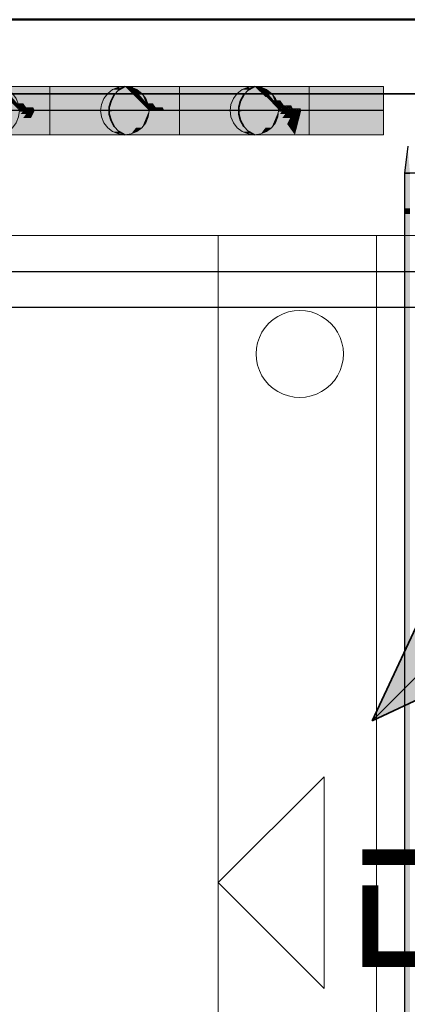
# Model space of a CAD drawing. Extents: x -297 to 573, y -46 to 548.
# Tile 15 of 256: x -34.03 to -28.64, y 220.27 to 233.96. Entities that reach past the tile are written whole.
import ezdxf
from ezdxf.lldxf.tags import DXFTag

# ---------------------------------------------------------------- set-up
doc = ezdxf.new("R2010")
doc.units = 0
doc.linetypes.add('_Hiddenline_', pattern=[3, 2, -1])
doc.layers.get('0').update_dxf_attribs({"lineweight": 35})
for name, color, linetype, lineweight in [('0-Shading', 7, 'Continuous', 35), ('5_EG-BESTAND', 7, 'Continuous', 25), ('5_EG-HLSE', 7, 'Continuous', 25), ('5_EG-NEU', 7, 'Continuous', 25), ('5_EG-WANDFLÄCHENMATERIAL', 7, 'Continuous', 25)]:
    doc.layers.add(name, color=color, linetype=linetype, lineweight=lineweight)
for name, color, linetype, lineweight, true_color in [('A_Vorwand', 1, 'Continuous', 25, 0xff0000), ('A_Wandschlitz', 1, 'Continuous', 35, 0xff0000), ('H_Ruecklauf', 5, 'Continuous', 35, 0x0000ff), ('H_Ruecklauf_EG', 5, 'Continuous', 25, 0x0000ff), ('Rohrleitung', 1, 'Continuous', 5, 0xff0000), ('Rohrleitung-Shading', 1, 'Continuous', 5, 0xff0000), ('X_Geometrie-A07ALD4P1N', 3, 'Continuous', 50, 0x00ff00)]:
    doc.layers.add(name, color=color, linetype=linetype, lineweight=lineweight, true_color=true_color)
doc.styles.get("Standard").update_dxf_attribs({"font": 'arial.ttf'})
tags = doc.linetypes.add('PUNKT2_S9', pattern=[0.0005, 0, -0.0005]).pattern_tags.tags
tags[6:7] = [DXFTag(74, 4), DXFTag(75, 0), DXFTag(340, '0'), DXFTag(46, 1.0), DXFTag(50, 0.0), DXFTag(44, 0.0), DXFTag(45, 0.0)]
tags[4:5] = [DXFTag(74, 4), DXFTag(75, 0), DXFTag(340, '0'), DXFTag(46, 1.0), DXFTag(50, 0.0), DXFTag(44, 0.0), DXFTag(45, 0.0)]
tags = doc.linetypes.add('STRICHPUNKT2', pattern=[12.7, 6.35, -3.175, 0, -3.175]).pattern_tags.tags
tags[10:11] = [DXFTag(74, 4), DXFTag(75, 0), DXFTag(340, '0'), DXFTag(46, 0.0), DXFTag(50, 0.0), DXFTag(44, 0.0), DXFTag(45, 0.0)]
tags[8:9] = [DXFTag(74, 4), DXFTag(75, 0), DXFTag(340, '0'), DXFTag(46, 0.0), DXFTag(50, 0.0), DXFTag(44, 0.0), DXFTag(45, 0.0)]
tags[6:7] = [DXFTag(74, 4), DXFTag(75, 0), DXFTag(340, '0'), DXFTag(46, 0.0), DXFTag(50, 0.0), DXFTag(44, 0.0), DXFTag(45, 0.0)]
tags[4:5] = [DXFTag(74, 4), DXFTag(75, 0), DXFTag(340, '0'), DXFTag(46, 0.0), DXFTag(50, 0.0), DXFTag(44, 0.0), DXFTag(45, 0.0)]

# ---------------------------------------------------------------- blocks, each defined once
blk = doc.blocks.new('Shading-A07ALD3F1N', base_point=(92.985, 118.47))
at = {"layer": '0-Shading', "color": 174, "true_color": 0x0000a0}
for points in [[(-28.685, 231.824), (-28.607, 231.824), (-28.638, 232.179)], [(-28.607, 231.335), (-28.685, 231.335), (-28.607, 231.824)], [(-28.685, 231.335), (-28.607, 231.824), (-28.685, 231.824)], [(-28.685, 231.257), (-28.607, 231.335), (-28.685, 231.335)], [(-28.607, 231.257), (-28.685, 231.257), (-28.607, 231.335)], [(-28.607, 228.017), (-28.685, 228.017), (-28.607, 231.257)], [(-28.685, 228.017), (-28.607, 231.257), (-28.685, 231.257)], [(-28.685, 227.777), (-28.607, 228.017), (-28.685, 228.017)], [(-28.607, 227.777), (-28.685, 227.777), (-28.607, 228.017)], [(-28.607, 218.669), (-28.685, 218.669), (-28.607, 227.777)], [(-28.685, 218.669), (-28.607, 227.777), (-28.685, 227.777)]]:
    blk.add_solid(points, dxfattribs=at)
blk = doc.blocks.new('Shading-A07ALD3X1N', base_point=(-35.408, 233.031))
at = {"layer": 'Rohrleitung-Shading', "color": 12, "true_color": 0xd90000}
for points in [[(-35.408, 232.694), (-28.973, 232.694), (-35.408, 233.031)], [(-28.973, 232.694), (-35.408, 233.031), (-28.973, 233.031)], [(-35.408, 232.357), (-28.973, 232.357), (-35.408, 232.694)], [(-28.973, 232.357), (-35.408, 232.694), (-28.973, 232.694)]]:
    blk.add_solid(points, dxfattribs=at)
blk = doc.blocks.new('Shading-A07ALD3Z1N', base_point=(-33.608, 232.694))
at = {"layer": 'Rohrleitung-Shading', "color": 16, "true_color": 0x8b0000}
for points in [[(-34.356, 233.019), (-34.342, 233.031), (-34.368, 233.031)], [(-34.33, 233.019), (-34.356, 233.019), (-34.342, 233.031)], [(-34.198, 232.882), (-34.33, 233.019), (-34.356, 233.019)], [(-34.198, 232.882), (-34.219, 232.882), (-34.356, 233.019)], [(-34.114, 232.795), (-34.198, 232.882), (-34.219, 232.882)], [(-34.132, 232.795), (-34.114, 232.795), (-34.219, 232.882)], [(-34.031, 232.694), (-34.017, 232.694), (-34.132, 232.795)], [(-34.017, 232.694), (-34.132, 232.795), (-34.114, 232.795)], [(-34.368, 232.357), (-34.342, 232.357), (-34.031, 232.694)], [(-34.342, 232.357), (-34.031, 232.694), (-34.017, 232.694)]]:
    blk.add_solid(points, dxfattribs=at)
at = {"layer": 'Rohrleitung-Shading', "color": 14, "true_color": 0xa20000}
for points in [[(-34.198, 232.882), (-34.266, 233.031), (-34.342, 233.031)], [(-34.137, 232.882), (-34.198, 232.882), (-34.266, 233.031)], [(-34.062, 232.795), (-34.137, 232.882), (-34.198, 232.882)], [(-34.062, 232.795), (-34.114, 232.795), (-34.198, 232.882)], [(-34.015, 232.741), (-34.062, 232.795), (-34.114, 232.795)], [(-34.015, 232.741), (-34.062, 232.741), (-34.114, 232.795)], [(-34.342, 232.357), (-34.266, 232.357), (-34.031, 232.679)], [(-34.266, 232.357), (-34.031, 232.679), (-33.987, 232.679)], [(-33.987, 232.709), (-34.015, 232.741), (-34.062, 232.741)], [(-34.031, 232.709), (-33.987, 232.709), (-34.062, 232.741)], [(-34.017, 232.694), (-33.975, 232.694), (-34.031, 232.709)], [(-33.975, 232.694), (-34.031, 232.709), (-33.987, 232.709)], [(-34.031, 232.679), (-33.987, 232.679), (-34.017, 232.694)], [(-33.987, 232.679), (-33.975, 232.694), (-34.017, 232.694)]]:
    blk.add_solid(points, dxfattribs=at)
at = {"layer": 'Rohrleitung-Shading', "color": 12, "true_color": 0xb60000}
for points in [[(-34.062, 232.795), (-34.146, 233.031), (-34.266, 233.031)], [(-33.979, 232.795), (-34.062, 232.795), (-34.146, 233.031)], [(-33.94, 232.741), (-33.979, 232.795), (-34.062, 232.795)], [(-33.94, 232.741), (-34.015, 232.741), (-34.062, 232.795)], [(-34.266, 232.357), (-34.146, 232.357), (-34.015, 232.647)], [(-34.146, 232.357), (-34.015, 232.647), (-33.94, 232.647)], [(-33.918, 232.709), (-33.94, 232.741), (-34.015, 232.741)], [(-33.918, 232.709), (-33.987, 232.709), (-34.015, 232.741)], [(-34.015, 232.647), (-33.94, 232.647), (-33.987, 232.679)], [(-33.907, 232.694), (-33.918, 232.709), (-33.987, 232.709)], [(-33.975, 232.694), (-33.907, 232.694), (-33.987, 232.709)], [(-33.918, 232.679), (-33.987, 232.679), (-33.975, 232.694)], [(-33.94, 232.647), (-33.918, 232.679), (-33.987, 232.679)], [(-33.918, 232.679), (-33.907, 232.694), (-33.975, 232.694)]]:
    blk.add_solid(points, dxfattribs=at)
at = {"layer": 'Rohrleitung-Shading', "color": 12, "true_color": 0xc70000}
for points in [[(-33.94, 232.741), (-33.988, 233.031), (-34.146, 233.031)], [(-33.843, 232.741), (-33.94, 232.741), (-33.988, 233.031)], [(-33.979, 232.593), (-33.87, 232.593), (-33.94, 232.647)], [(-33.827, 232.709), (-33.843, 232.741), (-33.94, 232.741)], [(-33.827, 232.709), (-33.918, 232.709), (-33.94, 232.741)], [(-33.843, 232.647), (-33.94, 232.647), (-33.82, 232.694)], [(-33.94, 232.647), (-33.82, 232.694), (-33.907, 232.694)], [(-33.87, 232.593), (-33.843, 232.647), (-33.94, 232.647)], [(-33.82, 232.694), (-33.827, 232.709), (-33.918, 232.709)], [(-33.907, 232.694), (-33.82, 232.694), (-33.918, 232.709)], [(-34.146, 232.357), (-33.988, 232.357), (-33.979, 232.593)], [(-33.988, 232.357), (-33.979, 232.593), (-33.87, 232.593)]]:
    blk.add_solid(points, dxfattribs=at)
at = {"layer": 'Rohrleitung-Shading', "color": 12, "true_color": 0xd30000}
for points in [[(-33.827, 232.709), (-33.805, 233.031), (-33.988, 233.031)], [(-33.722, 232.709), (-33.827, 232.709), (-33.805, 233.031)], [(-33.988, 232.357), (-33.805, 232.357), (-33.82, 232.694)], [(-33.718, 232.694), (-33.722, 232.709), (-33.827, 232.709)], [(-33.82, 232.694), (-33.718, 232.694), (-33.827, 232.709)], [(-33.805, 232.357), (-33.82, 232.694), (-33.718, 232.694)]]:
    blk.add_solid(points, dxfattribs=at)
at = {"layer": 'Rohrleitung-Shading', "color": 12, "true_color": 0xd90000}
for points in [[(-33.718, 232.694), (-33.608, 232.694), (-33.805, 233.031)], [(-33.608, 232.694), (-33.805, 233.031), (-33.608, 233.031)], [(-33.805, 232.357), (-33.608, 232.357), (-33.718, 232.694)], [(-33.608, 232.357), (-33.718, 232.694), (-33.608, 232.694)]]:
    blk.add_solid(points, dxfattribs=at)
blk = doc.blocks.new('Shading-A07ALD411N', base_point=(-28.973, 233.031))
at = {"layer": 'Rohrleitung-Shading', "color": 12, "true_color": 0xd90000}
for points in [[(-28.973, 232.999), (-33.608, 232.999), (-28.973, 233.031)], [(-33.608, 232.999), (-28.973, 233.031), (-33.608, 233.031)], [(-33.608, 232.694), (-28.973, 232.999), (-33.608, 232.999)], [(-33.608, 232.694), (-28.973, 232.694), (-28.973, 232.999)], [(-33.608, 232.357), (-28.973, 232.357), (-33.608, 232.694)], [(-28.973, 232.357), (-33.608, 232.694), (-28.973, 232.694)]]:
    blk.add_solid(points, dxfattribs=at)
blk = doc.blocks.new('Shading-A07ALD431N', base_point=(-31.808, 232.694))
at = {"layer": 'Rohrleitung-Shading', "color": 16, "true_color": 0x8b0000}
for points in [[(-32.556, 233.019), (-32.542, 233.031), (-32.568, 233.031)], [(-32.53, 233.019), (-32.556, 233.019), (-32.542, 233.031)], [(-32.398, 232.882), (-32.53, 233.019), (-32.556, 233.019)], [(-32.398, 232.882), (-32.419, 232.882), (-32.556, 233.019)], [(-32.314, 232.795), (-32.398, 232.882), (-32.419, 232.882)], [(-32.314, 232.795), (-32.332, 232.795), (-32.419, 232.882)], [(-32.262, 232.741), (-32.314, 232.795), (-32.332, 232.795)], [(-32.262, 232.741), (-32.278, 232.741), (-32.332, 232.795)], [(-32.568, 232.357), (-32.542, 232.357), (-32.231, 232.694)], [(-32.542, 232.357), (-32.231, 232.694), (-32.217, 232.694)], [(-32.231, 232.709), (-32.262, 232.741), (-32.278, 232.741)], [(-32.231, 232.709), (-32.246, 232.709), (-32.278, 232.741)], [(-32.217, 232.694), (-32.231, 232.709), (-32.246, 232.709)], [(-32.231, 232.694), (-32.217, 232.694), (-32.246, 232.709)]]:
    blk.add_solid(points, dxfattribs=at)
at = {"layer": 'Rohrleitung-Shading', "color": 14, "true_color": 0xa20000}
for points in [[(-32.398, 232.882), (-32.466, 233.031), (-32.542, 233.031)], [(-32.337, 232.882), (-32.398, 232.882), (-32.466, 233.031)], [(-32.262, 232.795), (-32.337, 232.882), (-32.398, 232.882)], [(-32.262, 232.795), (-32.314, 232.795), (-32.398, 232.882)], [(-32.215, 232.741), (-32.262, 232.795), (-32.314, 232.795)], [(-32.215, 232.741), (-32.262, 232.741), (-32.314, 232.795)], [(-32.542, 232.357), (-32.466, 232.357), (-32.217, 232.694)], [(-32.466, 232.357), (-32.217, 232.694), (-32.175, 232.694)], [(-32.187, 232.709), (-32.215, 232.741), (-32.262, 232.741)], [(-32.187, 232.709), (-32.231, 232.709), (-32.262, 232.741)], [(-32.175, 232.694), (-32.187, 232.709), (-32.231, 232.709)], [(-32.217, 232.694), (-32.175, 232.694), (-32.231, 232.709)]]:
    blk.add_solid(points, dxfattribs=at)
at = {"layer": 'Rohrleitung-Shading', "color": 12, "true_color": 0xb60000}
for points in [[(-32.262, 232.795), (-32.346, 233.031), (-32.466, 233.031)], [(-32.179, 232.795), (-32.262, 232.795), (-32.346, 233.031)], [(-32.14, 232.741), (-32.179, 232.795), (-32.262, 232.795)], [(-32.14, 232.741), (-32.215, 232.741), (-32.262, 232.795)], [(-32.466, 232.357), (-32.346, 232.357), (-32.175, 232.694)], [(-32.346, 232.357), (-32.175, 232.694), (-32.107, 232.694)], [(-32.118, 232.709), (-32.14, 232.741), (-32.215, 232.741)], [(-32.118, 232.709), (-32.187, 232.709), (-32.215, 232.741)], [(-32.107, 232.694), (-32.118, 232.709), (-32.187, 232.709)], [(-32.175, 232.694), (-32.107, 232.694), (-32.187, 232.709)]]:
    blk.add_solid(points, dxfattribs=at)
at = {"layer": 'Rohrleitung-Shading', "color": 12, "true_color": 0xc70000}
for points in [[(-32.14, 232.741), (-32.188, 233.031), (-32.346, 233.031)], [(-32.043, 232.741), (-32.14, 232.741), (-32.188, 233.031)], [(-32.346, 232.357), (-32.188, 232.357), (-32.107, 232.694)], [(-32.188, 232.357), (-32.107, 232.694), (-32.02, 232.694)], [(-32.027, 232.709), (-32.043, 232.741), (-32.14, 232.741)], [(-32.027, 232.709), (-32.118, 232.709), (-32.14, 232.741)], [(-32.02, 232.694), (-32.027, 232.709), (-32.118, 232.709)], [(-32.107, 232.694), (-32.02, 232.694), (-32.118, 232.709)]]:
    blk.add_solid(points, dxfattribs=at)
at = {"layer": 'Rohrleitung-Shading', "color": 12, "true_color": 0xd30000}
for points in [[(-32.027, 232.709), (-32.005, 233.031), (-32.188, 233.031)], [(-31.922, 232.709), (-32.027, 232.709), (-32.005, 233.031)], [(-32.188, 232.357), (-32.005, 232.357), (-32.02, 232.694)], [(-31.918, 232.694), (-31.922, 232.709), (-32.027, 232.709)], [(-32.02, 232.694), (-31.918, 232.694), (-32.027, 232.709)], [(-32.005, 232.357), (-32.02, 232.694), (-31.918, 232.694)]]:
    blk.add_solid(points, dxfattribs=at)
at = {"layer": 'Rohrleitung-Shading', "color": 12, "true_color": 0xd90000}
for points in [[(-31.918, 232.694), (-31.808, 232.694), (-32.005, 233.031)], [(-31.808, 232.694), (-32.005, 233.031), (-31.808, 233.031)], [(-32.005, 232.357), (-31.808, 232.357), (-31.918, 232.694)], [(-31.808, 232.357), (-31.918, 232.694), (-31.808, 232.694)]]:
    blk.add_solid(points, dxfattribs=at)
blk = doc.blocks.new('Shading-A07ALD451N', base_point=(-28.973, 233.031))
at = {"layer": 'Rohrleitung-Shading', "color": 12, "true_color": 0xd90000}
for points in [[(-28.973, 232.881), (-31.808, 232.881), (-28.973, 233.031)], [(-31.808, 232.881), (-28.973, 233.031), (-31.808, 233.031)], [(-31.808, 232.694), (-28.973, 232.881), (-31.808, 232.881)], [(-31.808, 232.694), (-28.973, 232.694), (-28.973, 232.881)], [(-31.808, 232.357), (-28.973, 232.357), (-31.808, 232.694)], [(-28.973, 232.357), (-31.808, 232.694), (-28.973, 232.694)]]:
    blk.add_solid(points, dxfattribs=at)
blk = doc.blocks.new('Shading-A07ALD471N', base_point=(-30.008, 232.694))
at = {"layer": 'Rohrleitung-Shading', "color": 16, "true_color": 0x8b0000}
for points in [[(-30.756, 233.019), (-30.757, 233.031), (-30.768, 233.031)], [(-30.657, 232.943), (-30.742, 233.031), (-30.757, 233.031)], [(-30.676, 232.96), (-30.688, 232.96), (-30.757, 233.031)], [(-30.745, 233.019), (-30.756, 233.019), (-30.757, 233.031)], [(-30.688, 232.96), (-30.745, 233.019), (-30.756, 233.019)], [(-30.688, 232.96), (-30.697, 232.96), (-30.756, 233.019)], [(-30.431, 232.694), (-30.688, 232.96), (-30.697, 232.96)], [(-30.669, 232.943), (-30.676, 232.96), (-30.688, 232.96)], [(-30.612, 232.882), (-30.598, 232.882), (-30.688, 232.96)], [(-30.657, 232.943), (-30.669, 232.943), (-30.676, 232.96)], [(-30.598, 232.882), (-30.657, 232.943), (-30.669, 232.943)], [(-30.431, 232.694), (-30.417, 232.694), (-30.612, 232.882)], [(-30.417, 232.694), (-30.612, 232.882), (-30.598, 232.882)], [(-30.768, 232.357), (-30.742, 232.357), (-30.431, 232.694)], [(-30.742, 232.357), (-30.431, 232.694), (-30.417, 232.694)]]:
    blk.add_solid(points, dxfattribs=at)
at = {"layer": 'Rohrleitung-Shading', "color": 14, "true_color": 0xa20000}
for points in [[(-30.657, 232.943), (-30.666, 233.031), (-30.742, 233.031)], [(-30.59, 232.943), (-30.657, 232.943), (-30.666, 233.031)], [(-30.497, 232.835), (-30.59, 232.943), (-30.657, 232.943)], [(-30.566, 232.882), (-30.598, 232.882), (-30.657, 232.943)], [(-30.525, 232.835), (-30.566, 232.882), (-30.598, 232.882)], [(-30.462, 232.795), (-30.514, 232.795), (-30.598, 232.882)], [(-30.497, 232.835), (-30.525, 232.835), (-30.566, 232.882)], [(-30.462, 232.795), (-30.497, 232.835), (-30.525, 232.835)], [(-30.415, 232.741), (-30.462, 232.795), (-30.514, 232.795)], [(-30.462, 232.741), (-30.415, 232.741), (-30.514, 232.795)], [(-30.742, 232.357), (-30.666, 232.357), (-30.431, 232.679)], [(-30.666, 232.357), (-30.431, 232.679), (-30.387, 232.679)], [(-30.417, 232.694), (-30.375, 232.694), (-30.462, 232.741)], [(-30.375, 232.694), (-30.462, 232.741), (-30.415, 232.741)], [(-30.431, 232.679), (-30.387, 232.679), (-30.417, 232.694)], [(-30.387, 232.679), (-30.375, 232.694), (-30.417, 232.694)]]:
    blk.add_solid(points, dxfattribs=at)
at = {"layer": 'Rohrleitung-Shading', "color": 12, "true_color": 0xb60000}
for points in [[(-30.497, 232.835), (-30.546, 233.031), (-30.666, 233.031)], [(-30.407, 232.835), (-30.497, 232.835), (-30.546, 233.031)], [(-30.359, 232.767), (-30.407, 232.835), (-30.497, 232.835)], [(-30.416, 232.795), (-30.462, 232.795), (-30.497, 232.835)], [(-30.398, 232.767), (-30.416, 232.795), (-30.462, 232.795)], [(-30.34, 232.741), (-30.415, 232.741), (-30.462, 232.795)], [(-30.359, 232.767), (-30.398, 232.767), (-30.416, 232.795)], [(-30.666, 232.357), (-30.546, 232.357), (-30.415, 232.647)], [(-30.546, 232.357), (-30.415, 232.647), (-30.34, 232.647)], [(-30.318, 232.709), (-30.34, 232.741), (-30.415, 232.741)], [(-30.318, 232.709), (-30.387, 232.709), (-30.415, 232.741)], [(-30.415, 232.647), (-30.34, 232.647), (-30.387, 232.679)], [(-30.34, 232.741), (-30.359, 232.767), (-30.398, 232.767)], [(-30.307, 232.694), (-30.318, 232.709), (-30.387, 232.709)], [(-30.375, 232.694), (-30.307, 232.694), (-30.387, 232.709)], [(-30.318, 232.679), (-30.387, 232.679), (-30.375, 232.694)], [(-30.34, 232.647), (-30.318, 232.679), (-30.387, 232.679)], [(-30.318, 232.679), (-30.307, 232.694), (-30.375, 232.694)]]:
    blk.add_solid(points, dxfattribs=at)
at = {"layer": 'Rohrleitung-Shading', "color": 12, "true_color": 0xc70000}
for points in [[(-30.359, 232.767), (-30.388, 233.031), (-30.546, 233.031)], [(-30.256, 232.767), (-30.359, 232.767), (-30.388, 233.031)], [(-30.379, 232.593), (-30.27, 232.593), (-30.34, 232.647)], [(-30.235, 232.725), (-30.256, 232.767), (-30.359, 232.767)], [(-30.284, 232.741), (-30.34, 232.741), (-30.359, 232.767)], [(-30.282, 232.725), (-30.284, 232.741), (-30.34, 232.741)], [(-30.227, 232.709), (-30.318, 232.709), (-30.34, 232.741)], [(-30.243, 232.647), (-30.34, 232.647), (-30.318, 232.679)], [(-30.27, 232.593), (-30.243, 232.647), (-30.34, 232.647)], [(-30.22, 232.694), (-30.227, 232.709), (-30.318, 232.709)], [(-30.307, 232.694), (-30.22, 232.694), (-30.318, 232.709)], [(-30.227, 232.679), (-30.318, 232.679), (-30.22, 232.694)], [(-30.318, 232.679), (-30.22, 232.694), (-30.307, 232.694)], [(-30.243, 232.647), (-30.227, 232.679), (-30.318, 232.679)], [(-30.235, 232.725), (-30.282, 232.725), (-30.284, 232.741)], [(-30.227, 232.709), (-30.235, 232.725), (-30.282, 232.725)], [(-30.546, 232.357), (-30.388, 232.357), (-30.379, 232.593)], [(-30.388, 232.357), (-30.379, 232.593), (-30.27, 232.593)]]:
    blk.add_solid(points, dxfattribs=at)
at = {"layer": 'Rohrleitung-Shading', "color": 12, "true_color": 0xd30000}
for points in [[(-30.235, 232.725), (-30.205, 233.031), (-30.388, 233.031)], [(-30.126, 232.725), (-30.235, 232.725), (-30.205, 233.031)], [(-30.144, 232.593), (-30.27, 232.593), (-30.118, 232.694)], [(-30.27, 232.593), (-30.118, 232.694), (-30.22, 232.694)], [(-30.12, 232.702), (-30.126, 232.725), (-30.235, 232.725)], [(-30.158, 232.709), (-30.227, 232.709), (-30.235, 232.725)], [(-30.172, 232.702), (-30.158, 232.709), (-30.227, 232.709)], [(-30.22, 232.694), (-30.118, 232.694), (-30.227, 232.709)], [(-30.12, 232.702), (-30.172, 232.702), (-30.158, 232.709)], [(-30.118, 232.694), (-30.12, 232.702), (-30.172, 232.702)], [(-30.388, 232.357), (-30.205, 232.357), (-30.313, 232.507)], [(-30.313, 232.507), (-30.166, 232.507), (-30.27, 232.593)], [(-30.205, 232.357), (-30.313, 232.507), (-30.166, 232.507)], [(-30.166, 232.507), (-30.144, 232.593), (-30.27, 232.593)]]:
    blk.add_solid(points, dxfattribs=at)
at = {"layer": 'Rohrleitung-Shading', "color": 12, "true_color": 0xd90000}
for points in [[(-30.12, 232.702), (-30.008, 233.031), (-30.205, 233.031)], [(-30.008, 232.702), (-30.12, 232.702), (-30.008, 233.031)], [(-30.205, 232.357), (-30.008, 232.357), (-30.118, 232.694)], [(-30.008, 232.694), (-30.008, 232.702), (-30.12, 232.702)], [(-30.118, 232.694), (-30.008, 232.694), (-30.12, 232.702)], [(-30.008, 232.357), (-30.118, 232.694), (-30.008, 232.694)]]:
    blk.add_solid(points, dxfattribs=at)
blk = doc.blocks.new('Shading-A07ALD491N', base_point=(-30.008, 233.031))
at = {"layer": 'Rohrleitung-Shading', "color": 12, "true_color": 0xd90000}
for points in [[(-30.008, 232.694), (-28.973, 232.694), (-30.008, 233.031)], [(-28.973, 232.694), (-30.008, 233.031), (-28.973, 233.031)], [(-30.008, 232.357), (-28.973, 232.357), (-30.008, 232.694)], [(-28.973, 232.357), (-30.008, 232.694), (-28.973, 232.694)]]:
    blk.add_solid(points, dxfattribs=at)
blk = doc.blocks.new('Shading-A07ALD4B1N', base_point=(-30.431, 232.694))
at = {"layer": 'Rohrleitung-Shading', "color": 1, "true_color": 0xff0000}
for points in [[(-30.838, 232.863), (-31.06, 232.863), (-31.006, 232.933)], [(-30.742, 232.933), (-31.006, 232.933), (-30.812, 232.986)], [(-31.006, 232.933), (-30.812, 232.986), (-30.937, 232.986)], [(-30.431, 232.694), (-30.742, 232.933), (-31.006, 232.933)], [(-30.812, 232.986), (-30.937, 232.986), (-30.855, 233.02)], [(-30.681, 233.02), (-30.855, 233.02), (-30.768, 233.031)], [(-30.431, 232.694), (-30.681, 233.02), (-30.855, 233.02)], [(-30.6, 232.986), (-30.655, 232.986), (-30.681, 233.02)], [(-30.614, 232.933), (-30.6, 232.986), (-30.655, 232.986)], [(-30.53, 232.933), (-30.614, 232.933), (-30.6, 232.986)], [(-30.431, 232.694), (-30.53, 232.933), (-30.614, 232.933)], [(-30.476, 232.863), (-30.501, 232.863), (-30.53, 232.933)], [(-30.431, 232.694), (-31.105, 232.694), (-31.094, 232.781)], [(-30.642, 232.781), (-31.094, 232.781), (-30.838, 232.863)], [(-31.094, 232.781), (-30.838, 232.863), (-31.06, 232.863)], [(-30.431, 232.694), (-30.642, 232.781), (-31.094, 232.781)], [(-30.467, 232.781), (-30.476, 232.863), (-30.501, 232.863)], [(-30.443, 232.781), (-30.467, 232.781), (-30.476, 232.863)], [(-30.431, 232.694), (-30.443, 232.781), (-30.467, 232.781)], [(-31.094, 232.607), (-30.431, 232.694), (-31.105, 232.694)], [(-30.642, 232.607), (-31.094, 232.607), (-30.431, 232.694)], [(-30.742, 232.456), (-31.006, 232.456), (-30.431, 232.694)], [(-30.681, 232.369), (-30.855, 232.369), (-30.431, 232.694)], [(-30.53, 232.456), (-30.614, 232.456), (-30.431, 232.694)], [(-30.443, 232.607), (-30.467, 232.607), (-30.431, 232.694)], [(-31.06, 232.526), (-30.642, 232.607), (-31.094, 232.607)], [(-30.838, 232.526), (-31.06, 232.526), (-30.642, 232.607)], [(-31.006, 232.456), (-30.838, 232.526), (-31.06, 232.526)], [(-30.53, 232.456), (-30.476, 232.526), (-30.501, 232.526)], [(-30.476, 232.526), (-30.501, 232.526), (-30.443, 232.607)], [(-30.501, 232.526), (-30.443, 232.607), (-30.467, 232.607)], [(-30.937, 232.402), (-30.742, 232.456), (-31.006, 232.456)], [(-30.812, 232.402), (-30.937, 232.402), (-30.742, 232.456)], [(-30.855, 232.369), (-30.812, 232.402), (-30.937, 232.402)], [(-30.768, 232.357), (-30.681, 232.369), (-30.855, 232.369)], [(-30.681, 232.369), (-30.6, 232.402), (-30.655, 232.402)], [(-30.6, 232.402), (-30.655, 232.402), (-30.53, 232.456)], [(-30.655, 232.402), (-30.53, 232.456), (-30.614, 232.456)]]:
    blk.add_solid(points, dxfattribs=at)
blk = doc.blocks.new('Shading-A07ALD4D1N', base_point=(-32.231, 232.694))
at = {"layer": 'Rohrleitung-Shading', "color": 1, "true_color": 0xff0000}
for points in [[(-32.638, 232.863), (-32.86, 232.863), (-32.806, 232.933)], [(-32.542, 232.933), (-32.806, 232.933), (-32.612, 232.986)], [(-32.806, 232.933), (-32.612, 232.986), (-32.737, 232.986)], [(-32.231, 232.694), (-32.542, 232.933), (-32.806, 232.933)], [(-32.612, 232.986), (-32.737, 232.986), (-32.655, 233.02)], [(-32.481, 233.02), (-32.655, 233.02), (-32.568, 233.031)], [(-32.231, 232.694), (-32.481, 233.02), (-32.655, 233.02)], [(-32.4, 232.986), (-32.455, 232.986), (-32.481, 233.02)], [(-32.414, 232.933), (-32.4, 232.986), (-32.455, 232.986)], [(-32.33, 232.933), (-32.414, 232.933), (-32.4, 232.986)], [(-32.231, 232.694), (-32.33, 232.933), (-32.414, 232.933)], [(-32.276, 232.863), (-32.301, 232.863), (-32.33, 232.933)], [(-32.231, 232.694), (-32.905, 232.694), (-32.894, 232.781)], [(-32.442, 232.781), (-32.894, 232.781), (-32.638, 232.863)], [(-32.894, 232.781), (-32.638, 232.863), (-32.86, 232.863)], [(-32.231, 232.694), (-32.442, 232.781), (-32.894, 232.781)], [(-32.267, 232.781), (-32.276, 232.863), (-32.301, 232.863)], [(-32.243, 232.781), (-32.267, 232.781), (-32.276, 232.863)], [(-32.231, 232.694), (-32.243, 232.781), (-32.267, 232.781)], [(-32.894, 232.607), (-32.231, 232.694), (-32.905, 232.694)], [(-32.442, 232.607), (-32.894, 232.607), (-32.231, 232.694)], [(-32.542, 232.456), (-32.806, 232.456), (-32.231, 232.694)], [(-32.481, 232.369), (-32.655, 232.369), (-32.231, 232.694)], [(-32.33, 232.456), (-32.414, 232.456), (-32.231, 232.694)], [(-32.243, 232.607), (-32.267, 232.607), (-32.231, 232.694)], [(-32.86, 232.526), (-32.442, 232.607), (-32.894, 232.607)], [(-32.638, 232.526), (-32.86, 232.526), (-32.442, 232.607)], [(-32.806, 232.456), (-32.638, 232.526), (-32.86, 232.526)], [(-32.33, 232.456), (-32.276, 232.526), (-32.301, 232.526)], [(-32.276, 232.526), (-32.301, 232.526), (-32.243, 232.607)], [(-32.301, 232.526), (-32.243, 232.607), (-32.267, 232.607)], [(-32.737, 232.402), (-32.542, 232.456), (-32.806, 232.456)], [(-32.612, 232.402), (-32.737, 232.402), (-32.542, 232.456)], [(-32.655, 232.369), (-32.612, 232.402), (-32.737, 232.402)], [(-32.568, 232.357), (-32.481, 232.369), (-32.655, 232.369)], [(-32.481, 232.369), (-32.4, 232.402), (-32.455, 232.402)], [(-32.4, 232.402), (-32.455, 232.402), (-32.33, 232.456)], [(-32.455, 232.402), (-32.33, 232.456), (-32.414, 232.456)]]:
    blk.add_solid(points, dxfattribs=at)
blk = doc.blocks.new('Referenz-A07ALD4Q1N', base_point=(-101.907, -12.836))
at = {"layer": '5_EG-BESTAND', "color": 0, "lineweight": 35}
blk.add_line((-8.281, 233.959), (-42.746, 233.959), dxfattribs=at)
at = {"layer": '5_EG-HLSE', "color": 0, "lineweight": 13}
for p, q in [((-31.271, 212.959), (-31.271, 230.959)), ((-29.071, 212.959), (-29.071, 230.959))]:
    blk.add_line(p, q, dxfattribs=at)
at = {"layer": '5_EG-HLSE', "color": 0, "linetype": 'PUNKT2_S9', "lineweight": 13, "ltscale": 0.13}
for p, q in [((-30.217, 229.909), (-30.295, 229.894)), ((-30.138, 229.914), (-30.217, 229.909)), ((-30.059, 229.909), (-30.138, 229.914)), ((-29.981, 229.894), (-30.059, 229.909)), ((-30.507, 229.789), (-30.567, 229.737)), ((-30.441, 229.833), (-30.507, 229.789)), ((-30.37, 229.868), (-30.441, 229.833)), ((-30.295, 229.894), (-30.37, 229.868)), ((-29.906, 229.868), (-29.981, 229.894)), ((-29.835, 229.833), (-29.906, 229.868)), ((-29.769, 229.789), (-29.835, 229.833)), ((-29.709, 229.737), (-29.769, 229.789)), ((-30.619, 229.678), (-30.663, 229.612)), ((-30.567, 229.737), (-30.619, 229.678)), ((-29.657, 229.678), (-29.709, 229.737)), ((-29.613, 229.612), (-29.657, 229.678)), ((-30.698, 229.541), (-30.724, 229.466)), ((-30.663, 229.612), (-30.698, 229.541)), ((-29.578, 229.541), (-29.613, 229.612)), ((-29.552, 229.466), (-29.578, 229.541)), ((-30.739, 229.389), (-30.744, 229.31)), ((-30.724, 229.466), (-30.739, 229.389)), ((-29.537, 229.389), (-29.552, 229.466)), ((-29.531, 229.31), (-29.537, 229.389)), ((-30.744, 229.31), (-30.739, 229.231)), ((-30.739, 229.231), (-30.724, 229.153)), ((-29.552, 229.153), (-29.537, 229.231)), ((-29.537, 229.231), (-29.531, 229.31)), ((-30.724, 229.153), (-30.698, 229.078)), ((-29.578, 229.078), (-29.552, 229.153)), ((-30.698, 229.078), (-30.663, 229.007)), ((-30.663, 229.007), (-30.619, 228.942)), ((-29.657, 228.942), (-29.613, 229.007)), ((-29.613, 229.007), (-29.578, 229.078)), ((-30.619, 228.942), (-30.567, 228.882)), ((-30.567, 228.882), (-30.507, 228.83)), ((-30.507, 228.83), (-30.441, 228.786)), ((-29.835, 228.786), (-29.769, 228.83)), ((-29.769, 228.83), (-29.709, 228.882)), ((-29.709, 228.882), (-29.657, 228.942)), ((-30.441, 228.786), (-30.37, 228.751)), ((-30.37, 228.751), (-30.295, 228.726)), ((-30.295, 228.726), (-30.217, 228.71)), ((-30.217, 228.71), (-30.138, 228.705)), ((-30.138, 228.705), (-30.059, 228.71)), ((-30.059, 228.71), (-29.981, 228.726)), ((-29.981, 228.726), (-29.906, 228.751)), ((-29.906, 228.751), (-29.835, 228.786))]:
    blk.add_line(p, q, dxfattribs=at)
at = {"layer": '5_EG-NEU', "color": 0, "lineweight": 13}
for p, q in [((-13.271, 230.959), (-38.525, 230.959)), ((-31.271, 212.959), (-31.271, 230.959))]:
    blk.add_line(p, q, dxfattribs=at)
at = {"layer": '5_EG-WANDFLÄCHENMATERIAL', "color": 0, "lineweight": 18}
for p, q in [((-31.271, 221.958), (-29.8, 223.429)), ((-29.801, 220.487), (-29.8, 223.429)), ((-31.271, 221.958), (-29.801, 220.487))]:
    blk.add_line(p, q, dxfattribs=at)
at = {"layer": 'X_Geometrie-A07ALD4P1N', "color": 0, "linetype": 'Continuous', "ltscale": 0.5}
blk.add_line((-69.384, 233.959), (27.716, 233.959), dxfattribs=at)
at = {"layer": '5_EG-WANDFLÄCHENMATERIAL', "color": 0, "lineweight": 18, "insert": (-29.267, 220.596), "char_height": 2, "attachment_point": 1, "rotation": 90}
blk.add_mtext('{\\W0.83;\\fArial;FL}', dxfattribs=at)
blk = doc.blocks.new('Rohrbogen-A07ALDAS1N', base_point=(-32.905, 232.357))
at = {"color": 0, "linetype": 'ByBlock', "lineweight": -2, "ltscale": 0.13}
for p, q in [((-32.86, 232.863), (-32.806, 232.933)), ((-32.806, 232.933), (-32.737, 232.986)), ((-32.737, 232.986), (-32.655, 233.02)), ((-32.655, 233.02), (-32.568, 233.031)), ((-32.568, 233.031), (-32.481, 233.02)), ((-32.542, 233.031), (-32.568, 233.031)), ((-32.466, 233.031), (-32.542, 233.031)), ((-32.481, 233.02), (-32.4, 232.986)), ((-32.346, 233.031), (-32.466, 233.031)), ((-32.4, 232.986), (-32.33, 232.933)), ((-32.188, 233.031), (-32.346, 233.031)), ((-32.33, 232.933), (-32.276, 232.863)), ((-32.005, 233.031), (-32.188, 233.031)), ((-31.808, 233.031), (-32.005, 233.031)), ((-31.808, 233.02), (-31.808, 233.031)), ((-31.808, 232.986), (-31.808, 233.02)), ((-31.808, 232.933), (-31.808, 232.986)), ((-31.808, 232.863), (-31.808, 232.933)), ((-32.905, 232.694), (-32.894, 232.781)), ((-32.894, 232.781), (-32.86, 232.863)), ((-32.276, 232.863), (-32.243, 232.781)), ((-32.243, 232.781), (-32.231, 232.694)), ((-31.808, 232.781), (-31.808, 232.863)), ((-31.808, 232.694), (-31.808, 232.781)), ((-32.894, 232.607), (-32.905, 232.694)), ((-32.231, 232.694), (-32.243, 232.607)), ((-31.808, 232.694), (-31.808, 232.607)), ((-32.86, 232.526), (-32.894, 232.607)), ((-32.806, 232.456), (-32.86, 232.526)), ((-32.276, 232.526), (-32.33, 232.456)), ((-32.243, 232.607), (-32.276, 232.526)), ((-31.808, 232.607), (-31.808, 232.526)), ((-31.808, 232.526), (-31.808, 232.456)), ((-32.737, 232.402), (-32.806, 232.456)), ((-32.655, 232.369), (-32.737, 232.402)), ((-32.568, 232.357), (-32.655, 232.369)), ((-32.481, 232.369), (-32.568, 232.357)), ((-32.4, 232.402), (-32.481, 232.369)), ((-32.33, 232.456), (-32.4, 232.402)), ((-31.808, 232.456), (-31.808, 232.402)), ((-31.808, 232.402), (-31.808, 232.369)), ((-31.808, 232.369), (-31.808, 232.357)), ((-32.542, 232.357), (-32.568, 232.357)), ((-32.466, 232.357), (-32.542, 232.357)), ((-32.346, 232.357), (-32.466, 232.357)), ((-32.188, 232.357), (-32.346, 232.357)), ((-32.005, 232.357), (-32.188, 232.357)), ((-31.808, 232.357), (-32.005, 232.357))]:
    blk.add_line(p, q, dxfattribs=at)
at = {"color": 0, "linetype": 'STRICHPUNKT2', "lineweight": 25, "ltscale": 0.25}
for p, q in [((-32.542, 232.694), (-32.568, 232.694)), ((-32.466, 232.694), (-32.542, 232.694)), ((-32.346, 232.694), (-32.466, 232.694)), ((-32.188, 232.694), (-32.346, 232.694)), ((-32.005, 232.694), (-32.188, 232.694)), ((-31.808, 232.694), (-32.005, 232.694))]:
    blk.add_line(p, q, dxfattribs=at)
blk = doc.blocks.new('Rohrbogen-A07ALDAU1N', base_point=(-31.105, 232.357))
at = {"color": 0, "linetype": 'ByBlock', "lineweight": -2, "ltscale": 0.13}
for p, q in [((-31.06, 232.863), (-31.006, 232.933)), ((-31.006, 232.933), (-30.937, 232.986)), ((-30.937, 232.986), (-30.855, 233.02)), ((-30.855, 233.02), (-30.768, 233.031)), ((-30.768, 233.031), (-30.681, 233.02)), ((-30.742, 233.031), (-30.768, 233.031)), ((-30.666, 233.031), (-30.742, 233.031)), ((-30.681, 233.02), (-30.6, 232.986)), ((-30.546, 233.031), (-30.666, 233.031)), ((-30.6, 232.986), (-30.53, 232.933)), ((-30.388, 233.031), (-30.546, 233.031)), ((-30.53, 232.933), (-30.476, 232.863)), ((-30.205, 233.031), (-30.388, 233.031)), ((-30.008, 233.031), (-30.205, 233.031)), ((-30.008, 233.02), (-30.008, 233.031)), ((-30.008, 232.986), (-30.008, 233.02)), ((-30.008, 232.933), (-30.008, 232.986)), ((-30.008, 232.863), (-30.008, 232.933)), ((-31.105, 232.694), (-31.094, 232.781)), ((-31.094, 232.781), (-31.06, 232.863)), ((-30.476, 232.863), (-30.443, 232.781)), ((-30.443, 232.781), (-30.431, 232.694)), ((-30.008, 232.781), (-30.008, 232.863)), ((-30.008, 232.694), (-30.008, 232.781)), ((-31.094, 232.607), (-31.105, 232.694)), ((-30.431, 232.694), (-30.443, 232.607)), ((-30.008, 232.694), (-30.008, 232.607)), ((-31.06, 232.526), (-31.094, 232.607)), ((-31.006, 232.456), (-31.06, 232.526)), ((-30.476, 232.526), (-30.53, 232.456)), ((-30.443, 232.607), (-30.476, 232.526)), ((-30.008, 232.607), (-30.008, 232.526)), ((-30.008, 232.526), (-30.008, 232.456)), ((-30.937, 232.402), (-31.006, 232.456)), ((-30.855, 232.369), (-30.937, 232.402)), ((-30.768, 232.357), (-30.855, 232.369)), ((-30.681, 232.369), (-30.768, 232.357)), ((-30.6, 232.402), (-30.681, 232.369)), ((-30.53, 232.456), (-30.6, 232.402)), ((-30.008, 232.456), (-30.008, 232.402)), ((-30.008, 232.402), (-30.008, 232.369)), ((-30.008, 232.369), (-30.008, 232.357)), ((-30.742, 232.357), (-30.768, 232.357)), ((-30.666, 232.357), (-30.742, 232.357)), ((-30.546, 232.357), (-30.666, 232.357)), ((-30.388, 232.357), (-30.546, 232.357)), ((-30.205, 232.357), (-30.388, 232.357)), ((-30.008, 232.357), (-30.205, 232.357))]:
    blk.add_line(p, q, dxfattribs=at)
at = {"color": 0, "linetype": 'STRICHPUNKT2', "lineweight": 25, "ltscale": 0.25}
for p, q in [((-30.742, 232.694), (-30.768, 232.694)), ((-30.666, 232.694), (-30.742, 232.694)), ((-30.546, 232.694), (-30.666, 232.694)), ((-30.388, 232.694), (-30.546, 232.694)), ((-30.205, 232.694), (-30.388, 232.694)), ((-30.008, 232.694), (-30.205, 232.694))]:
    blk.add_line(p, q, dxfattribs=at)
blk = doc.blocks.new('Rohrbogen-A07ALDAW1N', base_point=(-34.705, 232.357))
at = {"color": 0, "linetype": 'ByBlock', "lineweight": -2, "ltscale": 0.13}
for p, q in [((-34.66, 232.863), (-34.606, 232.933)), ((-34.606, 232.933), (-34.537, 232.986)), ((-34.537, 232.986), (-34.455, 233.02)), ((-34.455, 233.02), (-34.368, 233.031)), ((-34.368, 233.031), (-34.281, 233.02)), ((-34.342, 233.031), (-34.368, 233.031)), ((-34.266, 233.031), (-34.342, 233.031)), ((-34.281, 233.02), (-34.2, 232.986)), ((-34.146, 233.031), (-34.266, 233.031)), ((-34.2, 232.986), (-34.13, 232.933)), ((-33.988, 233.031), (-34.146, 233.031)), ((-34.13, 232.933), (-34.076, 232.863)), ((-33.805, 233.031), (-33.988, 233.031)), ((-33.608, 233.031), (-33.805, 233.031)), ((-33.608, 233.02), (-33.608, 233.031)), ((-33.608, 232.986), (-33.608, 233.02)), ((-33.608, 232.933), (-33.608, 232.986)), ((-33.608, 232.863), (-33.608, 232.933)), ((-34.705, 232.694), (-34.694, 232.781)), ((-34.694, 232.781), (-34.66, 232.863)), ((-34.076, 232.863), (-34.043, 232.781)), ((-34.043, 232.781), (-34.031, 232.694)), ((-33.608, 232.781), (-33.608, 232.863)), ((-33.608, 232.694), (-33.608, 232.781)), ((-34.694, 232.607), (-34.705, 232.694)), ((-34.031, 232.694), (-34.043, 232.607)), ((-33.608, 232.694), (-33.608, 232.607)), ((-34.66, 232.526), (-34.694, 232.607)), ((-34.606, 232.456), (-34.66, 232.526)), ((-34.076, 232.526), (-34.13, 232.456)), ((-34.043, 232.607), (-34.076, 232.526)), ((-33.608, 232.607), (-33.608, 232.526)), ((-33.608, 232.526), (-33.608, 232.456)), ((-34.537, 232.402), (-34.606, 232.456)), ((-34.455, 232.369), (-34.537, 232.402)), ((-34.368, 232.357), (-34.455, 232.369)), ((-34.281, 232.369), (-34.368, 232.357)), ((-34.2, 232.402), (-34.281, 232.369)), ((-34.13, 232.456), (-34.2, 232.402)), ((-33.608, 232.456), (-33.608, 232.402)), ((-33.608, 232.402), (-33.608, 232.369)), ((-33.608, 232.369), (-33.608, 232.357)), ((-34.342, 232.357), (-34.368, 232.357)), ((-34.266, 232.357), (-34.342, 232.357)), ((-34.146, 232.357), (-34.266, 232.357)), ((-33.988, 232.357), (-34.146, 232.357)), ((-33.805, 232.357), (-33.988, 232.357)), ((-33.608, 232.357), (-33.805, 232.357))]:
    blk.add_line(p, q, dxfattribs=at)
at = {"color": 0, "linetype": 'STRICHPUNKT2', "lineweight": 25, "ltscale": 0.25}
for p, q in [((-34.342, 232.694), (-34.368, 232.694)), ((-34.266, 232.694), (-34.342, 232.694)), ((-34.146, 232.694), (-34.266, 232.694)), ((-33.988, 232.694), (-34.146, 232.694)), ((-33.805, 232.694), (-33.988, 232.694)), ((-33.608, 232.694), (-33.805, 232.694))]:
    blk.add_line(p, q, dxfattribs=at)
blk = doc.blocks.new('Stahlrohr nach DIN 2448-A07ALDB01N', base_point=(-30.008, 232.357))
at = {"color": 0, "linetype": 'ByBlock', "lineweight": -2, "ltscale": 0.13}
for p, q in [((-28.973, 233.031), (-30.008, 233.031)), ((-30.008, 233.031), (-30.008, 232.834)), ((-28.973, 233.031), (-28.973, 232.834)), ((-30.008, 232.834), (-30.008, 232.555)), ((-28.973, 232.834), (-28.973, 232.555)), ((-30.008, 232.555), (-30.008, 232.357)), ((-28.973, 232.555), (-28.973, 232.357)), ((-30.008, 232.357), (-28.973, 232.357))]:
    blk.add_line(p, q, dxfattribs=at)
at = {"color": 0, "linetype": 'STRICHPUNKT2', "lineweight": 25, "ltscale": 0.25}
blk.add_line((-28.973, 232.694), (-30.008, 232.694), dxfattribs=at)
blk = doc.blocks.new('Stahlrohr nach DIN 2448-A07ALDB21N', base_point=(-31.808, 232.357))
at = {"color": 0, "linetype": 'ByBlock', "lineweight": -2, "ltscale": 0.13}
for p, q in [((-28.973, 233.031), (-31.808, 233.031)), ((-31.808, 233.031), (-31.808, 232.834)), ((-28.973, 233.031), (-28.973, 232.834)), ((-31.808, 232.834), (-31.808, 232.555)), ((-28.973, 232.834), (-28.973, 232.555)), ((-31.808, 232.555), (-31.808, 232.357)), ((-28.973, 232.555), (-28.973, 232.357)), ((-31.808, 232.357), (-28.973, 232.357))]:
    blk.add_line(p, q, dxfattribs=at)
at = {"color": 0, "linetype": 'STRICHPUNKT2', "lineweight": 25, "ltscale": 0.25}
blk.add_line((-28.973, 232.694), (-31.808, 232.694), dxfattribs=at)
blk = doc.blocks.new('Stahlrohr nach DIN 2448-A07ALDB41N', base_point=(-33.608, 232.357))
at = {"color": 0, "linetype": 'ByBlock', "lineweight": -2, "ltscale": 0.13}
for p, q in [((-28.973, 233.031), (-33.608, 233.031)), ((-33.608, 233.031), (-33.608, 232.834)), ((-28.973, 233.031), (-28.973, 232.834)), ((-33.608, 232.834), (-33.608, 232.555)), ((-28.973, 232.834), (-28.973, 232.555)), ((-33.608, 232.555), (-33.608, 232.357)), ((-28.973, 232.555), (-28.973, 232.357)), ((-33.608, 232.357), (-28.973, 232.357))]:
    blk.add_line(p, q, dxfattribs=at)
at = {"color": 0, "linetype": 'STRICHPUNKT2', "lineweight": 25, "ltscale": 0.25}
blk.add_line((-28.973, 232.694), (-33.608, 232.694), dxfattribs=at)
blk = doc.blocks.new('Stahlrohr nach DIN 2448-A07ALDB61N', base_point=(-35.408, 232.357))
at = {"color": 0, "linetype": 'ByBlock', "lineweight": -2, "ltscale": 0.13}
for p, q in [((-28.973, 233.031), (-35.408, 233.031)), ((-28.973, 233.031), (-28.973, 232.834)), ((-28.973, 232.834), (-28.973, 232.555)), ((-28.973, 232.555), (-28.973, 232.357)), ((-35.408, 232.357), (-28.973, 232.357))]:
    blk.add_line(p, q, dxfattribs=at)
at = {"color": 0, "linetype": 'STRICHPUNKT2', "lineweight": 25, "ltscale": 0.25}
blk.add_line((-28.973, 232.694), (-35.408, 232.694), dxfattribs=at)
blk = doc.blocks.new('Vorwand-A07ALDBY1N', base_point=(-38.506, 229.959))
at = {"color": 0, "linetype": 'ByBlock', "lineweight": -2, "ltscale": 0.25}
for p, q in [((-38.506, 230.459), (-13.26, 230.459)), ((-38.506, 229.959), (-13.26, 229.959))]:
    blk.add_line(p, q, dxfattribs=at)
blk = doc.blocks.new('Steigleitung Heizung-A07ALDC01N', base_point=(-29.132, 224.21))
at = {"color": 0, "lineweight": -2}
for p in [(-21.072, 232.27), (-27.864, 226.929), (-26.413, 225.478)]:
    blk.add_line(p, (-29.132, 224.21), dxfattribs=at)
blk.add_solid([(-29.132, 224.21), (-26.413, 225.478), (-28.541, 225.478)], dxfattribs=at)
blk = doc.blocks.new('Stahlrohr nach DIN 2448-A07ALDC61N', base_point=(-32.905, 232.357))
at = {"color": 0, "linetype": 'ByBlock', "lineweight": -2, "ltscale": 0.13}
for p, q in [((-32.86, 232.863), (-32.806, 232.933)), ((-32.806, 232.933), (-32.737, 232.986)), ((-32.737, 232.986), (-32.655, 233.02)), ((-32.655, 233.02), (-32.568, 233.031)), ((-32.568, 233.031), (-32.481, 233.02)), ((-32.481, 233.02), (-32.4, 232.986)), ((-32.4, 232.986), (-32.33, 232.933)), ((-32.33, 232.933), (-32.276, 232.863)), ((-32.905, 232.694), (-32.894, 232.781)), ((-32.894, 232.781), (-32.86, 232.863)), ((-32.276, 232.863), (-32.243, 232.781)), ((-32.243, 232.781), (-32.231, 232.694)), ((-32.894, 232.607), (-32.905, 232.694)), ((-32.231, 232.694), (-32.243, 232.607)), ((-32.86, 232.526), (-32.894, 232.607)), ((-32.806, 232.456), (-32.86, 232.526)), ((-32.276, 232.526), (-32.33, 232.456)), ((-32.243, 232.607), (-32.276, 232.526)), ((-32.737, 232.402), (-32.806, 232.456)), ((-32.655, 232.369), (-32.737, 232.402)), ((-32.568, 232.357), (-32.655, 232.369)), ((-32.481, 232.369), (-32.568, 232.357)), ((-32.4, 232.402), (-32.481, 232.369)), ((-32.33, 232.456), (-32.4, 232.402))]:
    blk.add_line(p, q, dxfattribs=at)
at = {"color": 0, "linetype": '_Hiddenline_', "lineweight": 18}
for p, q in [((-32.76, 232.832), (-32.714, 232.915)), ((-32.714, 232.915), (-32.649, 232.982)), ((-32.649, 232.982), (-32.568, 233.031)), ((-32.784, 232.741), (-32.76, 232.832)), ((-32.784, 232.647), (-32.784, 232.741)), ((-32.76, 232.556), (-32.784, 232.647)), ((-32.714, 232.474), (-32.76, 232.556)), ((-32.649, 232.406), (-32.714, 232.474)), ((-32.568, 232.357), (-32.649, 232.406))]:
    blk.add_line(p, q, dxfattribs=at)
at = {"color": 0, "lineweight": 35}
for p, q in [((-32.714, 232.915), (-32.76, 232.832)), ((-32.649, 232.982), (-32.714, 232.915)), ((-32.568, 233.031), (-32.649, 232.982)), ((-32.76, 232.832), (-32.784, 232.741)), ((-32.754, 232.694), (-32.787, 232.694)), ((-32.784, 232.741), (-32.784, 232.647)), ((-32.784, 232.647), (-32.76, 232.556)), ((-32.76, 232.556), (-32.714, 232.474)), ((-32.714, 232.474), (-32.649, 232.406)), ((-32.649, 232.406), (-32.568, 232.357))]:
    blk.add_line(p, q, dxfattribs=at)
at = {"color": 0, "linetype": 'STRICHPUNKT2', "lineweight": 25, "ltscale": 0.25}
blk.add_line((-32.568, 232.694), (-32.568, 232.694), dxfattribs=at)
blk = doc.blocks.new('Stahlrohr nach DIN 2448-A07ALDC81N', base_point=(-31.105, 232.357))
at = {"color": 0, "linetype": 'ByBlock', "lineweight": -2, "ltscale": 0.13}
for p, q in [((-31.06, 232.863), (-31.006, 232.933)), ((-31.006, 232.933), (-30.937, 232.986)), ((-30.937, 232.986), (-30.855, 233.02)), ((-30.855, 233.02), (-30.768, 233.031)), ((-30.768, 233.031), (-30.681, 233.02)), ((-30.681, 233.02), (-30.6, 232.986)), ((-30.6, 232.986), (-30.53, 232.933)), ((-30.53, 232.933), (-30.476, 232.863)), ((-31.105, 232.694), (-31.094, 232.781)), ((-31.094, 232.781), (-31.06, 232.863)), ((-30.476, 232.863), (-30.443, 232.781)), ((-30.443, 232.781), (-30.431, 232.694)), ((-31.094, 232.607), (-31.105, 232.694)), ((-30.431, 232.694), (-30.443, 232.607)), ((-31.06, 232.526), (-31.094, 232.607)), ((-31.006, 232.456), (-31.06, 232.526)), ((-30.476, 232.526), (-30.53, 232.456)), ((-30.443, 232.607), (-30.476, 232.526)), ((-30.937, 232.402), (-31.006, 232.456)), ((-30.855, 232.369), (-30.937, 232.402)), ((-30.768, 232.357), (-30.855, 232.369)), ((-30.681, 232.369), (-30.768, 232.357)), ((-30.6, 232.402), (-30.681, 232.369)), ((-30.53, 232.456), (-30.6, 232.402))]:
    blk.add_line(p, q, dxfattribs=at)
at = {"color": 0, "linetype": '_Hiddenline_', "lineweight": 18}
for p, q in [((-30.96, 232.832), (-30.914, 232.915)), ((-30.914, 232.915), (-30.849, 232.982)), ((-30.849, 232.982), (-30.768, 233.031)), ((-30.984, 232.741), (-30.96, 232.832)), ((-30.984, 232.647), (-30.984, 232.741)), ((-30.96, 232.556), (-30.984, 232.647)), ((-30.914, 232.474), (-30.96, 232.556)), ((-30.849, 232.406), (-30.914, 232.474)), ((-30.768, 232.357), (-30.849, 232.406))]:
    blk.add_line(p, q, dxfattribs=at)
at = {"color": 0, "lineweight": 35}
for p, q in [((-30.914, 232.915), (-30.96, 232.832)), ((-30.849, 232.982), (-30.914, 232.915)), ((-30.768, 233.031), (-30.849, 232.982)), ((-30.96, 232.832), (-30.984, 232.741)), ((-30.954, 232.694), (-30.987, 232.694)), ((-30.984, 232.741), (-30.984, 232.647)), ((-30.984, 232.647), (-30.96, 232.556)), ((-30.96, 232.556), (-30.914, 232.474)), ((-30.914, 232.474), (-30.849, 232.406)), ((-30.849, 232.406), (-30.768, 232.357))]:
    blk.add_line(p, q, dxfattribs=at)
at = {"color": 0, "linetype": 'STRICHPUNKT2', "lineweight": 25, "ltscale": 0.25}
blk.add_line((-30.768, 232.694), (-30.768, 232.694), dxfattribs=at)
blk = doc.blocks.new('Wandschlitz-A07ALDCI1N', base_point=(-38.519, 232.927))
at = {"color": 0, "linetype": 'ByBlock', "lineweight": -2, "ltscale": 0.35}
blk.add_line((-38.519, 232.927), (-13.279, 232.927), dxfattribs=at)
blk = doc.blocks.new('Geometrie-A07ALDCM1N', base_point=(-28.685, 111.162))
at = {"layer": 'H_Ruecklauf_EG'}
for p, q in [((-28.636, 232.2), (-28.685, 231.824)), ((-28.685, 231.824), (-28.685, 207.036)), ((-28.345, 231.824), (-28.685, 231.824)), ((-28.685, 231.824), (-28.665, 231.824)), ((-28.665, 231.824), (-28.685, 231.824)), ((-28.665, 231.824), (-28.607, 231.824)), ((-28.607, 231.824), (-28.665, 231.824))]:
    blk.add_line(p, q, dxfattribs=at)

msp = doc.modelspace()

# ---------------------------------------------------------------- block references
at = {"color": 251, "lineweight": 25, "ltscale": 0.25, "true_color": 0x585858}
msp.add_blockref('Referenz-A07ALD4Q1N', (-101.907, -12.836), dxfattribs=at)
msp.add_blockref('Shading-A07ALD3F1N', (92.985, 118.47))
at = {"linetype": 'Continuous', "ltscale": 0.35}
msp.add_blockref('Geometrie-A07ALDCM1N', (-28.685, 111.162), dxfattribs=at)
at = {"layer": 'A_Vorwand', "ltscale": 0.25}
msp.add_blockref('Vorwand-A07ALDBY1N', (-38.506, 229.959), dxfattribs=at)
at = {"layer": 'A_Wandschlitz', "ltscale": 0.35}
msp.add_blockref('Wandschlitz-A07ALDCI1N', (-38.519, 232.927), dxfattribs=at)
at = {"layer": 'H_Ruecklauf', "ltscale": 0.35}
msp.add_blockref('Steigleitung Heizung-A07ALDC01N', (-29.132, 224.21), dxfattribs=at)
at = {"layer": 'Rohrleitung'}
for name, p in [('Shading-A07ALD3X1N', (-35.408, 233.031)), ('Shading-A07ALD3Z1N', (-33.608, 232.694)), ('Shading-A07ALD411N', (-28.973, 233.031)), ('Shading-A07ALD4D1N', (-32.231, 232.694)), ('Shading-A07ALD431N', (-31.808, 232.694)), ('Shading-A07ALD451N', (-28.973, 233.031)), ('Shading-A07ALD4B1N', (-30.431, 232.694)), ('Shading-A07ALD471N', (-30.008, 232.694)), ('Shading-A07ALD491N', (-30.008, 233.031))]:
    msp.add_blockref(name, p, dxfattribs=at)
at = {"layer": 'Rohrleitung', "ltscale": 0.13}
for name, p in [('Stahlrohr nach DIN 2448-A07ALDB61N', (-35.408, 232.357)), ('Rohrbogen-A07ALDAW1N', (-34.705, 232.357)), ('Stahlrohr nach DIN 2448-A07ALDB41N', (-33.608, 232.357)), ('Rohrbogen-A07ALDAS1N', (-32.905, 232.357)), ('Stahlrohr nach DIN 2448-A07ALDC61N', (-32.905, 232.357)), ('Stahlrohr nach DIN 2448-A07ALDB21N', (-31.808, 232.357)), ('Rohrbogen-A07ALDAU1N', (-31.105, 232.357)), ('Stahlrohr nach DIN 2448-A07ALDC81N', (-31.105, 232.357)), ('Stahlrohr nach DIN 2448-A07ALDB01N', (-30.008, 232.357))]:
    msp.add_blockref(name, p, dxfattribs=at)

doc.saveas('drawing.dxf')
